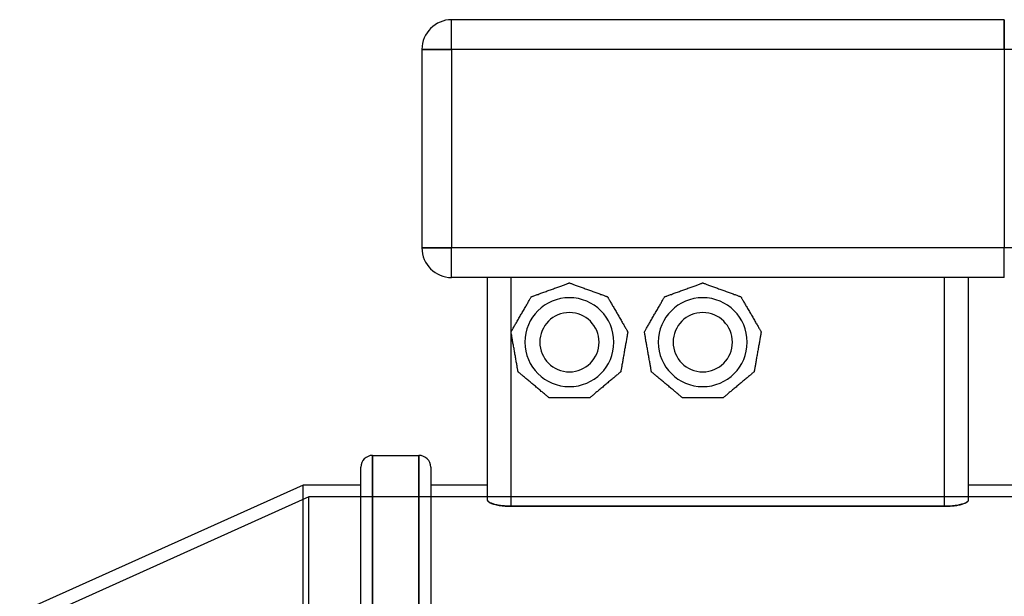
# Model space of a CAD drawing. Header units: millimetres. Extents: x -148 to 148, y -100 to 174.
# Tile 2 of 3: x -120 to 47, y 76 to 174. Entities that reach past the tile are written whole.
import ezdxf

# ---------------------------------------------------------------- set-up
doc = ezdxf.new("R2010")
doc.units = ezdxf.units.MM
doc.layers.add('HIDDEN', color=7, linetype='Continuous')
doc.layers.add('THICK', color=7, linetype='Continuous')

msp = doc.modelspace()

# ---------------------------------------------------------------- linework, layer by layer
at = {"layer": 'HIDDEN'}
for p, q in [((-46.63, 168.5), (-46.63, 173.5)), ((-46.63, 173.5), (-46.63, 173.5)), ((46.62, 168.5), (46.62, 173.5)), ((46.62, 173.5), (46.62, 173.5)), ((-46.63, 168.5), (-51.63, 168.5)), ((-51.63, 168.5), (-51.63, 168.5)), ((-46.63, 168.5), (-46.63, 135)), ((46.62, 168.5), (-46.63, 168.5)), ((46.62, 168.5), (46.62, 135)), ((51.62, 168.5), (46.62, 168.5)), ((-46.63, 135), (-51.63, 135)), ((-51.63, 135), (-51.63, 135)), ((46.62, 135), (-46.63, 135)), ((-46.63, 130), (-46.63, 135)), ((46.62, 130), (46.62, 135)), ((51.62, 135), (46.62, 135)), ((-46.63, 130), (-46.63, 130)), ((-40.56, 130), (-40.56, 130)), ((-36.56, 91.43), (-36.56, 130)), ((36.56, 91.43), (36.56, 130)), ((40.56, 130), (40.56, 130)), ((46.62, 130), (46.62, 130)), ((-26.75, 129.1), (-26.75, 129.1)), ((-26.75, 129.1), (-26.75, 129.1)), ((-4.25, 129.1), (-4.25, 129.1)), ((-4.25, 129.1), (-4.25, 129.1)), ((-33.18, 126.76), (-33.18, 126.76)), ((-33.18, 126.76), (-33.18, 126.76)), ((-20.32, 126.76), (-20.32, 126.76)), ((-20.32, 126.76), (-20.32, 126.76)), ((-10.68, 126.76), (-10.68, 126.76)), ((-10.68, 126.76), (-10.68, 126.76)), ((2.18, 126.76), (2.18, 126.76)), ((2.18, 126.76), (2.18, 126.76)), ((-36.6, 120.84), (-36.6, 120.84)), ((-36.6, 120.84), (-36.6, 120.84)), ((-16.9, 120.84), (-16.9, 120.84)), ((-16.9, 120.84), (-16.9, 120.84)), ((-14.1, 120.84), (-14.1, 120.84)), ((-14.1, 120.84), (-14.1, 120.84)), ((5.6, 120.84), (5.6, 120.84)), ((5.6, 120.84), (5.6, 120.84)), ((-35.41, 114.1), (-35.41, 114.1)), ((-35.41, 114.1), (-35.41, 114.1)), ((-18.09, 114.1), (-18.09, 114.1)), ((-18.09, 114.1), (-18.09, 114.1)), ((-12.91, 114.1), (-12.91, 114.1)), ((-12.91, 114.1), (-12.91, 114.1)), ((4.41, 114.1), (4.41, 114.1)), ((4.41, 114.1), (4.41, 114.1)), ((-30.17, 109.7), (-30.17, 109.7)), ((-30.17, 109.7), (-30.17, 109.7)), ((-23.33, 109.7), (-23.33, 109.7)), ((-23.33, 109.7), (-23.33, 109.7)), ((-7.67, 109.7), (-7.67, 109.7)), ((-7.67, 109.7), (-7.67, 109.7)), ((-0.83, 109.7), (-0.83, 109.7)), ((-0.83, 109.7), (-0.83, 109.7)), ((-59.95, 100), (-59.95, -100)), ((-52.15, 100), (-52.15, -100)), ((-71.7, 0), (-71.7, 95)), ((-70.7, 93), (-118.5, 71.5)), ((-70.7, 0), (-70.7, 93)), ((70.7, 93), (-70.7, 93)), ((-40.56, 92.46), (-40.55, 92.4)), ((-40.55, 92.4), (-40.53, 92.34)), ((-40.53, 92.34), (-40.49, 92.28)), ((-40.49, 92.28), (-40.43, 92.22)), ((-40.43, 92.22), (-40.36, 92.15)), ((-40.36, 92.15), (-40.26, 92.09)), ((-40.26, 92.09), (-40.16, 92.03)), ((-40.16, 92.03), (-40.03, 91.97)), ((-40.03, 91.97), (-39.9, 91.91)), ((-39.9, 91.91), (-39.74, 91.86)), ((-39.74, 91.86), (-39.58, 91.8)), ((-39.58, 91.8), (-39.41, 91.75)), ((-39.41, 91.75), (-39.23, 91.71)), ((-39.23, 91.71), (-39.03, 91.66)), ((-39.03, 91.66), (-38.82, 91.62)), ((-38.82, 91.62), (-38.59, 91.58)), ((-38.59, 91.58), (-38.36, 91.54)), ((-38.36, 91.54), (-38.11, 91.51)), ((-38.11, 91.51), (-37.86, 91.49)), ((-37.86, 91.49), (-37.6, 91.46)), ((-37.6, 91.46), (-37.34, 91.45)), ((-37.34, 91.45), (-37.08, 91.44)), ((-37.08, 91.44), (-36.82, 91.43)), ((-36.82, 91.43), (-36.56, 91.43)), ((-36.56, 91.43), (36.56, 91.43)), ((36.56, 91.43), (36.79, 91.43)), ((36.79, 91.43), (37.02, 91.43)), ((37.02, 91.43), (37.26, 91.44)), ((37.26, 91.44), (37.49, 91.46)), ((37.49, 91.46), (37.72, 91.47)), ((37.72, 91.47), (37.95, 91.5)), ((37.95, 91.5), (38.17, 91.52)), ((38.17, 91.52), (38.38, 91.55)), ((38.38, 91.55), (38.59, 91.58)), ((38.59, 91.58), (38.79, 91.61)), ((38.79, 91.61), (38.98, 91.65)), ((38.98, 91.65), (39.16, 91.69)), ((39.16, 91.69), (39.33, 91.73)), ((39.33, 91.73), (39.49, 91.78)), ((39.49, 91.78), (39.64, 91.82)), ((39.64, 91.82), (39.78, 91.87)), ((39.78, 91.87), (39.91, 91.92)), ((39.91, 91.92), (40.03, 91.97)), ((40.03, 91.97), (40.14, 92.02)), ((40.14, 92.02), (40.24, 92.08)), ((40.24, 92.08), (40.33, 92.13)), ((40.33, 92.13), (40.4, 92.19)), ((40.4, 92.19), (40.46, 92.24)), ((40.46, 92.24), (40.51, 92.3)), ((40.51, 92.3), (40.54, 92.36)), ((40.54, 92.36), (40.56, 92.41)), ((40.56, 92.41), (40.56, 92.46))]:
    msp.add_line(p, q, dxfattribs=at)
for centre, start, end in [((-26.75, 119.1), 0, 180), ((-4.25, 119.1), 0, 180), ((-26.75, 119.1), 180, 0), ((-4.25, 119.1), 180, 0)]:
    msp.add_arc(centre, 7.5, start, end, dxfattribs=at)
at = {"layer": 'THICK'}
for p, q in [((46.62, 173.5), (-46.63, 173.5)), ((-46.63, 168.5), (-46.63, 173.5)), ((46.62, 173.5), (46.62, 168.5)), ((-51.63, 168.5), (-46.63, 168.5)), ((-51.63, 168.5), (-51.63, 135)), ((46.62, 168.5), (-46.63, 168.5)), ((-46.63, 168.5), (-46.63, 135)), ((51.62, 168.5), (46.62, 168.5)), ((46.62, 168.5), (46.62, 135)), ((-51.63, 135), (-46.63, 135)), ((-46.63, 130), (-46.63, 135)), ((46.62, 135), (-46.63, 135)), ((51.62, 135), (46.62, 135)), ((46.62, 130), (46.62, 135)), ((46.62, 130), (-46.63, 130)), ((-40.56, 92.46), (-40.56, 130)), ((-36.56, 120.9), (-36.56, 130)), ((36.56, 91.43), (36.56, 130)), ((40.56, 92.46), (40.56, 130)), ((-30.14, 127.87), (-29.96, 127.93)), ((-29.96, 127.93), (-29.79, 127.99)), ((-29.79, 127.99), (-29.61, 128.06)), ((-29.61, 128.06), (-29.43, 128.12)), ((-29.43, 128.12), (-29.25, 128.19)), ((-29.25, 128.19), (-29.07, 128.26)), ((-29.07, 128.26), (-28.89, 128.32)), ((-28.89, 128.32), (-28.71, 128.39)), ((-28.71, 128.39), (-28.54, 128.45)), ((-28.54, 128.45), (-28.37, 128.51)), ((-28.37, 128.51), (-28.22, 128.57)), ((-28.22, 128.57), (-28.05, 128.63)), ((-28.05, 128.63), (-27.89, 128.69)), ((-27.89, 128.69), (-27.74, 128.74)), ((-27.74, 128.74), (-27.59, 128.79)), ((-27.59, 128.79), (-27.45, 128.84)), ((-27.45, 128.84), (-27.32, 128.89)), ((-27.32, 128.89), (-27.19, 128.94)), ((-27.19, 128.94), (-27.09, 128.98)), ((-27.09, 128.98), (-26.99, 129.01)), ((-26.99, 129.01), (-26.9, 129.04)), ((-26.9, 129.04), (-26.84, 129.07)), ((-26.84, 129.07), (-26.79, 129.09)), ((-26.79, 129.09), (-26.76, 129.1)), ((-26.76, 129.1), (-26.75, 129.1)), ((-26.75, 129.1), (-26.74, 129.1)), ((-26.74, 129.1), (-26.71, 129.09)), ((-26.71, 129.09), (-26.66, 129.07)), ((-26.66, 129.07), (-26.6, 129.04)), ((-26.6, 129.04), (-26.51, 129.01)), ((-26.51, 129.01), (-26.41, 128.98)), ((-26.41, 128.98), (-26.31, 128.94)), ((-26.31, 128.94), (-26.18, 128.89)), ((-26.18, 128.89), (-26.05, 128.84)), ((-26.05, 128.84), (-25.91, 128.79)), ((-25.91, 128.79), (-25.76, 128.74)), ((-25.76, 128.74), (-25.61, 128.69)), ((-25.61, 128.69), (-25.45, 128.63)), ((-25.45, 128.63), (-25.28, 128.57)), ((-25.28, 128.57), (-25.13, 128.51)), ((-25.13, 128.51), (-24.96, 128.45)), ((-24.96, 128.45), (-24.79, 128.39)), ((-24.79, 128.39), (-24.61, 128.32)), ((-24.61, 128.32), (-24.43, 128.26)), ((-24.43, 128.26), (-24.25, 128.19)), ((-24.25, 128.19), (-24.07, 128.12)), ((-24.07, 128.12), (-23.89, 128.06)), ((-23.89, 128.06), (-23.71, 127.99)), ((-23.71, 127.99), (-23.54, 127.93)), ((-23.54, 127.93), (-23.36, 127.87)), ((-7.64, 127.87), (-7.46, 127.93)), ((-7.46, 127.93), (-7.29, 127.99)), ((-7.29, 127.99), (-7.11, 128.06)), ((-7.11, 128.06), (-6.93, 128.12)), ((-6.93, 128.12), (-6.75, 128.19)), ((-6.75, 128.19), (-6.57, 128.26)), ((-6.57, 128.26), (-6.39, 128.32)), ((-6.39, 128.32), (-6.21, 128.39)), ((-6.21, 128.39), (-6.04, 128.45)), ((-6.04, 128.45), (-5.87, 128.51)), ((-5.87, 128.51), (-5.72, 128.57)), ((-5.72, 128.57), (-5.55, 128.63)), ((-5.55, 128.63), (-5.39, 128.69)), ((-5.39, 128.69), (-5.24, 128.74)), ((-5.24, 128.74), (-5.09, 128.79)), ((-5.09, 128.79), (-4.95, 128.84)), ((-4.95, 128.84), (-4.82, 128.89)), ((-4.82, 128.89), (-4.69, 128.94)), ((-4.69, 128.94), (-4.59, 128.98)), ((-4.59, 128.98), (-4.49, 129.01)), ((-4.49, 129.01), (-4.4, 129.04)), ((-4.4, 129.04), (-4.34, 129.07)), ((-4.34, 129.07), (-4.29, 129.09)), ((-4.29, 129.09), (-4.26, 129.1)), ((-4.26, 129.1), (-4.25, 129.1)), ((-4.25, 129.1), (-4.24, 129.1)), ((-4.24, 129.1), (-4.21, 129.09)), ((-4.21, 129.09), (-4.16, 129.07)), ((-4.16, 129.07), (-4.1, 129.04)), ((-4.1, 129.04), (-4.01, 129.01)), ((-4.01, 129.01), (-3.91, 128.98)), ((-3.91, 128.98), (-3.81, 128.94)), ((-3.81, 128.94), (-3.68, 128.89)), ((-3.68, 128.89), (-3.55, 128.84)), ((-3.55, 128.84), (-3.41, 128.79)), ((-3.41, 128.79), (-3.26, 128.74)), ((-3.26, 128.74), (-3.11, 128.69)), ((-3.11, 128.69), (-2.95, 128.63)), ((-2.95, 128.63), (-2.78, 128.57)), ((-2.78, 128.57), (-2.63, 128.51)), ((-2.63, 128.51), (-2.46, 128.45)), ((-2.46, 128.45), (-2.29, 128.39)), ((-2.29, 128.39), (-2.11, 128.32)), ((-2.11, 128.32), (-1.93, 128.26)), ((-1.93, 128.26), (-1.75, 128.19)), ((-1.75, 128.19), (-1.57, 128.12)), ((-1.57, 128.12), (-1.39, 128.06)), ((-1.39, 128.06), (-1.21, 127.99)), ((-1.21, 127.99), (-1.04, 127.93)), ((-1.04, 127.93), (-0.86, 127.87)), ((-33.48, 126.24), (-33.41, 126.35)), ((-33.41, 126.35), (-33.36, 126.45)), ((-33.36, 126.45), (-33.31, 126.54)), ((-33.31, 126.54), (-33.26, 126.62)), ((-33.26, 126.62), (-33.23, 126.68)), ((-33.23, 126.68), (-33.2, 126.72)), ((-33.2, 126.72), (-33.18, 126.75)), ((-33.18, 126.76), (-33.17, 126.76)), ((-33.18, 126.75), (-33.18, 126.76)), ((-33.17, 126.76), (-33.14, 126.78)), ((-33.14, 126.78), (-33.09, 126.79)), ((-33.09, 126.79), (-33.02, 126.82)), ((-33.02, 126.82), (-32.94, 126.85)), ((-32.94, 126.85), (-32.84, 126.88)), ((-32.84, 126.88), (-32.73, 126.92)), ((-32.73, 126.92), (-32.61, 126.97)), ((-32.61, 126.97), (-32.48, 127.02)), ((-32.48, 127.02), (-32.33, 127.07)), ((-32.33, 127.07), (-32.19, 127.12)), ((-32.19, 127.12), (-32.04, 127.17)), ((-32.04, 127.17), (-31.88, 127.23)), ((-31.88, 127.23), (-31.71, 127.29)), ((-31.71, 127.29), (-31.55, 127.35)), ((-31.55, 127.35), (-31.39, 127.41)), ((-31.39, 127.41), (-31.22, 127.47)), ((-31.22, 127.47), (-31.04, 127.54)), ((-31.04, 127.54), (-30.86, 127.6)), ((-30.86, 127.6), (-30.68, 127.67)), ((-30.68, 127.67), (-30.5, 127.74)), ((-30.5, 127.74), (-30.31, 127.8)), ((-30.31, 127.8), (-30.14, 127.87)), ((-23.36, 127.87), (-23.19, 127.8)), ((-23.19, 127.8), (-23, 127.74)), ((-23, 127.74), (-22.82, 127.67)), ((-22.82, 127.67), (-22.64, 127.6)), ((-22.64, 127.6), (-22.46, 127.54)), ((-22.46, 127.54), (-22.28, 127.47)), ((-22.28, 127.47), (-22.11, 127.41)), ((-22.11, 127.41), (-21.95, 127.35)), ((-21.95, 127.35), (-21.79, 127.29)), ((-21.79, 127.29), (-21.62, 127.23)), ((-21.62, 127.23), (-21.46, 127.17)), ((-21.46, 127.17), (-21.31, 127.12)), ((-21.31, 127.12), (-21.17, 127.07)), ((-21.17, 127.07), (-21.02, 127.02)), ((-21.02, 127.02), (-20.89, 126.97)), ((-20.89, 126.97), (-20.77, 126.92)), ((-20.77, 126.92), (-20.66, 126.88)), ((-20.66, 126.88), (-20.56, 126.85)), ((-20.56, 126.85), (-20.48, 126.82)), ((-20.48, 126.82), (-20.41, 126.79)), ((-20.41, 126.79), (-20.36, 126.78)), ((-20.36, 126.78), (-20.33, 126.76)), ((-20.33, 126.76), (-20.32, 126.76)), ((-20.32, 126.76), (-20.32, 126.75)), ((-20.32, 126.75), (-20.3, 126.72)), ((-20.3, 126.72), (-20.27, 126.68)), ((-20.27, 126.68), (-20.24, 126.62)), ((-20.24, 126.62), (-20.19, 126.54)), ((-20.19, 126.54), (-20.14, 126.45)), ((-20.14, 126.45), (-20.09, 126.35)), ((-20.09, 126.35), (-20.02, 126.24)), ((-10.98, 126.24), (-10.91, 126.35)), ((-10.91, 126.35), (-10.86, 126.45)), ((-10.86, 126.45), (-10.81, 126.54)), ((-10.81, 126.54), (-10.76, 126.62)), ((-10.76, 126.62), (-10.73, 126.68)), ((-10.73, 126.68), (-10.7, 126.72)), ((-10.7, 126.72), (-10.68, 126.75)), ((-10.68, 126.76), (-10.67, 126.76)), ((-10.68, 126.75), (-10.68, 126.76)), ((-10.67, 126.76), (-10.64, 126.78)), ((-10.64, 126.78), (-10.59, 126.79)), ((-10.59, 126.79), (-10.52, 126.82)), ((-10.52, 126.82), (-10.44, 126.85)), ((-10.44, 126.85), (-10.34, 126.88)), ((-10.34, 126.88), (-10.23, 126.92)), ((-10.23, 126.92), (-10.11, 126.97)), ((-10.11, 126.97), (-9.98, 127.02)), ((-9.98, 127.02), (-9.83, 127.07)), ((-9.83, 127.07), (-9.69, 127.12)), ((-9.69, 127.12), (-9.54, 127.17)), ((-9.54, 127.17), (-9.38, 127.23)), ((-9.38, 127.23), (-9.21, 127.29)), ((-9.21, 127.29), (-9.05, 127.35)), ((-9.05, 127.35), (-8.89, 127.41)), ((-8.89, 127.41), (-8.72, 127.47)), ((-8.72, 127.47), (-8.54, 127.54)), ((-8.54, 127.54), (-8.36, 127.6)), ((-8.36, 127.6), (-8.18, 127.67)), ((-8.18, 127.67), (-8, 127.74)), ((-8, 127.74), (-7.81, 127.8)), ((-7.81, 127.8), (-7.64, 127.87)), ((-0.86, 127.87), (-0.69, 127.8)), ((-0.69, 127.8), (-0.5, 127.74)), ((-0.5, 127.74), (-0.32, 127.67)), ((-0.32, 127.67), (-0.14, 127.6)), ((-0.14, 127.6), (0.04, 127.54)), ((0.04, 127.54), (0.22, 127.47)), ((0.22, 127.47), (0.39, 127.41)), ((0.39, 127.41), (0.55, 127.35)), ((0.55, 127.35), (0.71, 127.29)), ((0.71, 127.29), (0.88, 127.23)), ((0.88, 127.23), (1.04, 127.17)), ((1.04, 127.17), (1.19, 127.12)), ((1.19, 127.12), (1.33, 127.07)), ((1.33, 127.07), (1.48, 127.02)), ((1.48, 127.02), (1.61, 126.97)), ((1.61, 126.97), (1.73, 126.92)), ((1.73, 126.92), (1.84, 126.88)), ((1.84, 126.88), (1.94, 126.85)), ((1.94, 126.85), (2.02, 126.82)), ((2.02, 126.82), (2.09, 126.79)), ((2.09, 126.79), (2.14, 126.78)), ((2.14, 126.78), (2.17, 126.76)), ((2.17, 126.76), (2.18, 126.76)), ((2.18, 126.76), (2.18, 126.75)), ((2.18, 126.75), (2.2, 126.72)), ((2.2, 126.72), (2.23, 126.68)), ((2.23, 126.68), (2.26, 126.62)), ((2.26, 126.62), (2.31, 126.54)), ((2.31, 126.54), (2.36, 126.45)), ((2.36, 126.45), (2.41, 126.35)), ((2.41, 126.35), (2.48, 126.24)), ((-34.51, 124.46), (-34.41, 124.62)), ((-34.41, 124.62), (-34.32, 124.79)), ((-34.32, 124.79), (-34.22, 124.95)), ((-34.22, 124.95), (-34.13, 125.11)), ((-34.13, 125.11), (-34.04, 125.26)), ((-34.04, 125.26), (-33.96, 125.41)), ((-33.96, 125.41), (-33.87, 125.56)), ((-33.87, 125.56), (-33.78, 125.71)), ((-33.78, 125.71), (-33.7, 125.85)), ((-33.7, 125.85), (-33.63, 125.98)), ((-33.63, 125.98), (-33.55, 126.11)), ((-33.55, 126.11), (-33.48, 126.24)), ((-20.02, 126.24), (-19.95, 126.11)), ((-19.95, 126.11), (-19.87, 125.98)), ((-19.87, 125.98), (-19.8, 125.85)), ((-19.8, 125.85), (-19.72, 125.71)), ((-19.72, 125.71), (-19.63, 125.56)), ((-19.63, 125.56), (-19.54, 125.41)), ((-19.54, 125.41), (-19.46, 125.26)), ((-19.46, 125.26), (-19.37, 125.11)), ((-19.37, 125.11), (-19.28, 124.95)), ((-19.28, 124.95), (-19.18, 124.79)), ((-19.18, 124.79), (-19.09, 124.62)), ((-19.09, 124.62), (-18.99, 124.46)), ((-12.01, 124.46), (-11.91, 124.62)), ((-11.91, 124.62), (-11.82, 124.79)), ((-11.82, 124.79), (-11.72, 124.95)), ((-11.72, 124.95), (-11.63, 125.11)), ((-11.63, 125.11), (-11.54, 125.26)), ((-11.54, 125.26), (-11.46, 125.41)), ((-11.46, 125.41), (-11.37, 125.56)), ((-11.37, 125.56), (-11.28, 125.71)), ((-11.28, 125.71), (-11.2, 125.85)), ((-11.2, 125.85), (-11.13, 125.98)), ((-11.13, 125.98), (-11.05, 126.11)), ((-11.05, 126.11), (-10.98, 126.24)), ((2.48, 126.24), (2.55, 126.11)), ((2.55, 126.11), (2.63, 125.98)), ((2.63, 125.98), (2.7, 125.85)), ((2.7, 125.85), (2.78, 125.71)), ((2.78, 125.71), (2.87, 125.56)), ((2.87, 125.56), (2.96, 125.41)), ((2.96, 125.41), (3.04, 125.26)), ((3.04, 125.26), (3.13, 125.11)), ((3.13, 125.11), (3.22, 124.95)), ((3.22, 124.95), (3.32, 124.79)), ((3.32, 124.79), (3.41, 124.62)), ((3.41, 124.62), (3.51, 124.46)), ((-35.46, 122.81), (-35.36, 122.97)), ((-35.36, 122.97), (-35.27, 123.14)), ((-35.27, 123.14), (-35.17, 123.31)), ((-35.17, 123.31), (-35.07, 123.48)), ((-35.07, 123.48), (-34.98, 123.64)), ((-34.98, 123.64), (-34.89, 123.8)), ((-34.89, 123.8), (-34.8, 123.96)), ((-34.8, 123.96), (-34.7, 124.12)), ((-34.7, 124.12), (-34.61, 124.29)), ((-34.61, 124.29), (-34.51, 124.46)), ((-18.99, 124.46), (-18.89, 124.29)), ((-18.89, 124.29), (-18.8, 124.12)), ((-18.8, 124.12), (-18.7, 123.96)), ((-18.7, 123.96), (-18.61, 123.8)), ((-18.61, 123.8), (-18.52, 123.64)), ((-18.52, 123.64), (-18.43, 123.48)), ((-18.43, 123.48), (-18.33, 123.31)), ((-18.33, 123.31), (-18.23, 123.14)), ((-18.23, 123.14), (-18.14, 122.97)), ((-18.14, 122.97), (-18.04, 122.81)), ((-12.96, 122.81), (-12.86, 122.97)), ((-12.86, 122.97), (-12.77, 123.14)), ((-12.77, 123.14), (-12.67, 123.31)), ((-12.67, 123.31), (-12.57, 123.48)), ((-12.57, 123.48), (-12.48, 123.64)), ((-12.48, 123.64), (-12.39, 123.8)), ((-12.39, 123.8), (-12.3, 123.96)), ((-12.3, 123.96), (-12.2, 124.12)), ((-12.2, 124.12), (-12.11, 124.29)), ((-12.11, 124.29), (-12.01, 124.46)), ((3.51, 124.46), (3.61, 124.29)), ((3.61, 124.29), (3.7, 124.12)), ((3.7, 124.12), (3.8, 123.96)), ((3.8, 123.96), (3.89, 123.8)), ((3.89, 123.8), (3.98, 123.64)), ((3.98, 123.64), (4.07, 123.48)), ((4.07, 123.48), (4.17, 123.31)), ((4.17, 123.31), (4.27, 123.14)), ((4.27, 123.14), (4.36, 122.97)), ((4.36, 122.97), (4.46, 122.81)), ((-36.36, 121.25), (-36.3, 121.36)), ((-36.3, 121.36), (-36.22, 121.48)), ((-36.22, 121.48), (-36.15, 121.61)), ((-36.15, 121.61), (-36.07, 121.75)), ((-36.07, 121.75), (-35.99, 121.89)), ((-35.99, 121.89), (-35.91, 122.04)), ((-35.91, 122.04), (-35.82, 122.19)), ((-35.82, 122.19), (-35.73, 122.33)), ((-35.73, 122.33), (-35.65, 122.49)), ((-35.65, 122.49), (-35.55, 122.64)), ((-35.55, 122.64), (-35.46, 122.81)), ((-18.04, 122.81), (-17.95, 122.64)), ((-17.95, 122.64), (-17.85, 122.49)), ((-17.85, 122.49), (-17.77, 122.33)), ((-17.77, 122.33), (-17.68, 122.19)), ((-17.68, 122.19), (-17.59, 122.04)), ((-17.59, 122.04), (-17.51, 121.89)), ((-17.51, 121.89), (-17.43, 121.75)), ((-17.43, 121.75), (-17.35, 121.61)), ((-17.35, 121.61), (-17.28, 121.48)), ((-17.28, 121.48), (-17.2, 121.36)), ((-17.2, 121.36), (-17.14, 121.25)), ((-13.86, 121.25), (-13.8, 121.36)), ((-13.8, 121.36), (-13.72, 121.48)), ((-13.72, 121.48), (-13.65, 121.61)), ((-13.65, 121.61), (-13.57, 121.75)), ((-13.57, 121.75), (-13.49, 121.89)), ((-13.49, 121.89), (-13.41, 122.04)), ((-13.41, 122.04), (-13.32, 122.19)), ((-13.32, 122.19), (-13.23, 122.33)), ((-13.23, 122.33), (-13.15, 122.49)), ((-13.15, 122.49), (-13.05, 122.64)), ((-13.05, 122.64), (-12.96, 122.81)), ((4.46, 122.81), (4.55, 122.64)), ((4.55, 122.64), (4.65, 122.49)), ((4.65, 122.49), (4.73, 122.33)), ((4.73, 122.33), (4.82, 122.19)), ((4.82, 122.19), (4.91, 122.04)), ((4.91, 122.04), (4.99, 121.89)), ((4.99, 121.89), (5.07, 121.75)), ((5.07, 121.75), (5.15, 121.61)), ((5.15, 121.61), (5.22, 121.48)), ((5.22, 121.48), (5.3, 121.36)), ((5.3, 121.36), (5.36, 121.25)), ((-36.6, 120.84), (-36.59, 120.85)), ((-36.6, 120.83), (-36.6, 120.84)), ((-36.59, 120.79), (-36.6, 120.83)), ((-36.59, 120.85), (-36.58, 120.87)), ((-36.58, 120.74), (-36.59, 120.79)), ((-36.58, 120.87), (-36.55, 120.92)), ((-36.57, 120.67), (-36.58, 120.74)), ((-36.55, 120.58), (-36.57, 120.67)), ((-36.56, 91.43), (-36.56, 120.63)), ((-36.55, 120.92), (-36.52, 120.98)), ((-36.54, 120.48), (-36.55, 120.58)), ((-36.52, 120.37), (-36.54, 120.48)), ((-36.52, 120.98), (-36.47, 121.06)), ((-36.49, 120.24), (-36.52, 120.37)), ((-36.47, 120.1), (-36.49, 120.24)), ((-36.47, 121.06), (-36.42, 121.15)), ((-36.44, 119.95), (-36.47, 120.1)), ((-36.42, 119.8), (-36.44, 119.95)), ((-36.42, 121.15), (-36.36, 121.25)), ((-36.39, 119.64), (-36.42, 119.8)), ((-36.36, 119.47), (-36.39, 119.64)), ((-17.14, 121.25), (-17.08, 121.15)), ((-17.11, 119.64), (-17.14, 119.47)), ((-17.08, 119.8), (-17.11, 119.64)), ((-17.08, 121.15), (-17.03, 121.06)), ((-17.06, 119.95), (-17.08, 119.8)), ((-17.03, 120.1), (-17.06, 119.95)), ((-17.03, 121.06), (-16.98, 120.98)), ((-17.01, 120.24), (-17.03, 120.1)), ((-16.98, 120.37), (-17.01, 120.24)), ((-16.98, 120.98), (-16.95, 120.92)), ((-16.96, 120.48), (-16.98, 120.37)), ((-16.95, 120.58), (-16.96, 120.48)), ((-16.95, 120.92), (-16.92, 120.87)), ((-16.93, 120.67), (-16.95, 120.58)), ((-16.92, 120.74), (-16.93, 120.67)), ((-16.92, 120.87), (-16.91, 120.85)), ((-16.91, 120.79), (-16.92, 120.74)), ((-16.91, 120.85), (-16.9, 120.84)), ((-16.9, 120.83), (-16.91, 120.79)), ((-16.9, 120.84), (-16.9, 120.83)), ((-14.1, 120.84), (-14.09, 120.85)), ((-14.1, 120.83), (-14.1, 120.84)), ((-14.09, 120.79), (-14.1, 120.83)), ((-14.09, 120.85), (-14.08, 120.87)), ((-14.08, 120.74), (-14.09, 120.79)), ((-14.08, 120.87), (-14.05, 120.92)), ((-14.07, 120.67), (-14.08, 120.74)), ((-14.05, 120.58), (-14.07, 120.67)), ((-14.05, 120.92), (-14.02, 120.98)), ((-14.04, 120.48), (-14.05, 120.58)), ((-14.02, 120.37), (-14.04, 120.48)), ((-14.02, 120.98), (-13.97, 121.06)), ((-13.99, 120.24), (-14.02, 120.37)), ((-13.97, 120.1), (-13.99, 120.24)), ((-13.97, 121.06), (-13.92, 121.15)), ((-13.94, 119.95), (-13.97, 120.1)), ((-13.92, 119.8), (-13.94, 119.95)), ((-13.92, 121.15), (-13.86, 121.25)), ((-13.89, 119.64), (-13.92, 119.8)), ((-13.86, 119.47), (-13.89, 119.64)), ((5.36, 121.25), (5.42, 121.15)), ((5.39, 119.64), (5.36, 119.47)), ((5.42, 119.8), (5.39, 119.64)), ((5.42, 121.15), (5.47, 121.06)), ((5.44, 119.95), (5.42, 119.8)), ((5.47, 120.1), (5.44, 119.95)), ((5.47, 121.06), (5.52, 120.98)), ((5.49, 120.24), (5.47, 120.1)), ((5.52, 120.37), (5.49, 120.24)), ((5.52, 120.98), (5.55, 120.92)), ((5.54, 120.48), (5.52, 120.37)), ((5.55, 120.58), (5.54, 120.48)), ((5.55, 120.92), (5.58, 120.87)), ((5.57, 120.67), (5.55, 120.58)), ((5.58, 120.74), (5.57, 120.67)), ((5.58, 120.87), (5.59, 120.85)), ((5.59, 120.79), (5.58, 120.74)), ((5.59, 120.85), (5.6, 120.84)), ((5.6, 120.83), (5.59, 120.79)), ((5.6, 120.84), (5.6, 120.83)), ((-36.33, 119.3), (-36.36, 119.47)), ((-36.3, 119.13), (-36.33, 119.3)), ((-36.27, 118.96), (-36.3, 119.13)), ((-36.24, 118.78), (-36.27, 118.96)), ((-36.2, 118.6), (-36.24, 118.78)), ((-36.17, 118.41), (-36.2, 118.6)), ((-36.14, 118.22), (-36.17, 118.41)), ((-36.1, 118.02), (-36.14, 118.22)), ((-36.07, 117.84), (-36.1, 118.02)), ((-17.4, 118.02), (-17.43, 117.84)), ((-17.36, 118.22), (-17.4, 118.02)), ((-17.33, 118.41), (-17.36, 118.22)), ((-17.3, 118.6), (-17.33, 118.41)), ((-17.26, 118.78), (-17.3, 118.6)), ((-17.23, 118.96), (-17.26, 118.78)), ((-17.2, 119.13), (-17.23, 118.96)), ((-17.17, 119.3), (-17.2, 119.13)), ((-17.14, 119.47), (-17.17, 119.3)), ((-13.83, 119.3), (-13.86, 119.47)), ((-13.8, 119.13), (-13.83, 119.3)), ((-13.77, 118.96), (-13.8, 119.13)), ((-13.74, 118.78), (-13.77, 118.96)), ((-13.7, 118.6), (-13.74, 118.78)), ((-13.67, 118.41), (-13.7, 118.6)), ((-13.64, 118.22), (-13.67, 118.41)), ((-13.6, 118.02), (-13.64, 118.22)), ((-13.57, 117.84), (-13.6, 118.02)), ((5.1, 118.02), (5.07, 117.84)), ((5.14, 118.22), (5.1, 118.02)), ((5.17, 118.41), (5.14, 118.22)), ((5.2, 118.6), (5.17, 118.41)), ((5.24, 118.78), (5.2, 118.6)), ((5.27, 118.96), (5.24, 118.78)), ((5.3, 119.13), (5.27, 118.96)), ((5.33, 119.3), (5.3, 119.13)), ((5.36, 119.47), (5.33, 119.3)), ((-36.04, 117.65), (-36.07, 117.84)), ((-36, 117.47), (-36.04, 117.65)), ((-35.97, 117.29), (-36, 117.47)), ((-35.94, 117.1), (-35.97, 117.29)), ((-35.91, 116.91), (-35.94, 117.1)), ((-35.87, 116.72), (-35.91, 116.91)), ((-35.84, 116.53), (-35.87, 116.72)), ((-35.81, 116.34), (-35.84, 116.53)), ((-35.77, 116.16), (-35.81, 116.34)), ((-17.69, 116.34), (-17.73, 116.16)), ((-17.66, 116.53), (-17.69, 116.34)), ((-17.63, 116.72), (-17.66, 116.53)), ((-17.59, 116.91), (-17.63, 116.72)), ((-17.56, 117.1), (-17.59, 116.91)), ((-17.53, 117.29), (-17.56, 117.1)), ((-17.5, 117.47), (-17.53, 117.29)), ((-17.46, 117.65), (-17.5, 117.47)), ((-17.43, 117.84), (-17.46, 117.65)), ((-13.54, 117.65), (-13.57, 117.84)), ((-13.5, 117.47), (-13.54, 117.65)), ((-13.47, 117.29), (-13.5, 117.47)), ((-13.44, 117.1), (-13.47, 117.29)), ((-13.41, 116.91), (-13.44, 117.1)), ((-13.37, 116.72), (-13.41, 116.91)), ((-13.34, 116.53), (-13.37, 116.72)), ((-13.31, 116.34), (-13.34, 116.53)), ((-13.27, 116.16), (-13.31, 116.34)), ((4.81, 116.34), (4.77, 116.16)), ((4.84, 116.53), (4.81, 116.34)), ((4.87, 116.72), (4.84, 116.53)), ((4.91, 116.91), (4.87, 116.72)), ((4.94, 117.1), (4.91, 116.91)), ((4.97, 117.29), (4.94, 117.1)), ((5, 117.47), (4.97, 117.29)), ((5.04, 117.65), (5, 117.47)), ((5.07, 117.84), (5.04, 117.65)), ((-35.74, 115.98), (-35.77, 116.16)), ((-35.71, 115.8), (-35.74, 115.98)), ((-35.68, 115.64), (-35.71, 115.8)), ((-35.65, 115.46), (-35.68, 115.64)), ((-35.62, 115.29), (-35.65, 115.46)), ((-35.59, 115.13), (-35.62, 115.29)), ((-35.57, 114.98), (-35.59, 115.13)), ((-35.54, 114.84), (-35.57, 114.98)), ((-35.51, 114.69), (-35.54, 114.84)), ((-35.49, 114.57), (-35.51, 114.69)), ((-17.99, 114.69), (-18.01, 114.57)), ((-17.96, 114.84), (-17.99, 114.69)), ((-17.93, 114.98), (-17.96, 114.84)), ((-17.91, 115.13), (-17.93, 114.98)), ((-17.88, 115.29), (-17.91, 115.13)), ((-17.85, 115.46), (-17.88, 115.29)), ((-17.82, 115.64), (-17.85, 115.46)), ((-17.79, 115.8), (-17.82, 115.64)), ((-17.76, 115.98), (-17.79, 115.8)), ((-17.73, 116.16), (-17.76, 115.98)), ((-13.24, 115.98), (-13.27, 116.16)), ((-13.21, 115.8), (-13.24, 115.98)), ((-13.18, 115.64), (-13.21, 115.8)), ((-13.15, 115.46), (-13.18, 115.64)), ((-13.12, 115.29), (-13.15, 115.46)), ((-13.09, 115.13), (-13.12, 115.29)), ((-13.07, 114.98), (-13.09, 115.13)), ((-13.04, 114.84), (-13.07, 114.98)), ((-13.01, 114.69), (-13.04, 114.84)), ((-12.99, 114.57), (-13.01, 114.69)), ((4.51, 114.69), (4.49, 114.57)), ((4.54, 114.84), (4.51, 114.69)), ((4.57, 114.98), (4.54, 114.84)), ((4.59, 115.13), (4.57, 114.98)), ((4.62, 115.29), (4.59, 115.13)), ((4.65, 115.46), (4.62, 115.29)), ((4.68, 115.64), (4.65, 115.46)), ((4.71, 115.8), (4.68, 115.64)), ((4.74, 115.98), (4.71, 115.8)), ((4.77, 116.16), (4.74, 115.98)), ((-35.47, 114.45), (-35.49, 114.57)), ((-35.45, 114.35), (-35.47, 114.45)), ((-35.44, 114.26), (-35.45, 114.35)), ((-35.43, 114.19), (-35.44, 114.26)), ((-35.42, 114.14), (-35.43, 114.19)), ((-35.41, 114.11), (-35.42, 114.14)), ((-35.41, 114.1), (-35.41, 114.11)), ((-35.4, 114.09), (-35.41, 114.1)), ((-35.38, 114.07), (-35.4, 114.09)), ((-35.34, 114.04), (-35.38, 114.07)), ((-35.28, 113.99), (-35.34, 114.04)), ((-35.21, 113.94), (-35.28, 113.99)), ((-35.13, 113.87), (-35.21, 113.94)), ((-35.05, 113.8), (-35.13, 113.87)), ((-34.95, 113.71), (-35.05, 113.8)), ((-34.84, 113.62), (-34.95, 113.71)), ((-34.72, 113.52), (-34.84, 113.62)), ((-34.61, 113.43), (-34.72, 113.52)), ((-34.48, 113.32), (-34.61, 113.43)), ((-34.35, 113.21), (-34.48, 113.32)), ((-34.22, 113.1), (-34.35, 113.21)), ((-34.09, 112.99), (-34.22, 113.1)), ((-33.95, 112.88), (-34.09, 112.99)), ((-19.41, 112.99), (-19.55, 112.88)), ((-19.28, 113.1), (-19.41, 112.99)), ((-19.15, 113.21), (-19.28, 113.1)), ((-19.02, 113.32), (-19.15, 113.21)), ((-18.89, 113.43), (-19.02, 113.32)), ((-18.78, 113.52), (-18.89, 113.43)), ((-18.66, 113.62), (-18.78, 113.52)), ((-18.55, 113.71), (-18.66, 113.62)), ((-18.45, 113.8), (-18.55, 113.71)), ((-18.37, 113.87), (-18.45, 113.8)), ((-18.29, 113.94), (-18.37, 113.87)), ((-18.22, 113.99), (-18.29, 113.94)), ((-18.16, 114.04), (-18.22, 113.99)), ((-18.12, 114.07), (-18.16, 114.04)), ((-18.1, 114.09), (-18.12, 114.07)), ((-18.09, 114.1), (-18.1, 114.09)), ((-18.08, 114.14), (-18.09, 114.11)), ((-18.09, 114.11), (-18.09, 114.1)), ((-18.07, 114.19), (-18.08, 114.14)), ((-18.06, 114.26), (-18.07, 114.19)), ((-18.05, 114.35), (-18.06, 114.26)), ((-18.03, 114.45), (-18.05, 114.35)), ((-18.01, 114.57), (-18.03, 114.45)), ((-12.97, 114.45), (-12.99, 114.57)), ((-12.95, 114.35), (-12.97, 114.45)), ((-12.94, 114.26), (-12.95, 114.35)), ((-12.93, 114.19), (-12.94, 114.26)), ((-12.92, 114.14), (-12.93, 114.19)), ((-12.91, 114.11), (-12.92, 114.14)), ((-12.91, 114.1), (-12.91, 114.11)), ((-12.9, 114.09), (-12.91, 114.1)), ((-12.88, 114.07), (-12.9, 114.09)), ((-12.84, 114.04), (-12.88, 114.07)), ((-12.78, 113.99), (-12.84, 114.04)), ((-12.71, 113.94), (-12.78, 113.99)), ((-12.63, 113.87), (-12.71, 113.94)), ((-12.55, 113.8), (-12.63, 113.87)), ((-12.45, 113.71), (-12.55, 113.8)), ((-12.34, 113.62), (-12.45, 113.71)), ((-12.22, 113.52), (-12.34, 113.62)), ((-12.11, 113.43), (-12.22, 113.52)), ((-11.98, 113.32), (-12.11, 113.43)), ((-11.85, 113.21), (-11.98, 113.32)), ((-11.72, 113.1), (-11.85, 113.21)), ((-11.59, 112.99), (-11.72, 113.1)), ((-11.45, 112.88), (-11.59, 112.99)), ((3.09, 112.99), (2.95, 112.88)), ((3.22, 113.1), (3.09, 112.99)), ((3.35, 113.21), (3.22, 113.1)), ((3.48, 113.32), (3.35, 113.21)), ((3.61, 113.43), (3.48, 113.32)), ((3.72, 113.52), (3.61, 113.43)), ((3.84, 113.62), (3.72, 113.52)), ((3.95, 113.71), (3.84, 113.62)), ((4.05, 113.8), (3.95, 113.71)), ((4.13, 113.87), (4.05, 113.8)), ((4.21, 113.94), (4.13, 113.87)), ((4.28, 113.99), (4.21, 113.94)), ((4.34, 114.04), (4.28, 113.99)), ((4.38, 114.07), (4.34, 114.04)), ((4.4, 114.09), (4.38, 114.07)), ((4.41, 114.1), (4.4, 114.09)), ((4.42, 114.14), (4.41, 114.11)), ((4.41, 114.11), (4.41, 114.1)), ((4.43, 114.19), (4.42, 114.14)), ((4.44, 114.26), (4.43, 114.19)), ((4.45, 114.35), (4.44, 114.26)), ((4.47, 114.45), (4.45, 114.35)), ((4.49, 114.57), (4.47, 114.45)), ((-33.81, 112.76), (-33.95, 112.88)), ((-33.67, 112.64), (-33.81, 112.76)), ((-33.52, 112.51), (-33.67, 112.64)), ((-33.37, 112.39), (-33.52, 112.51)), ((-33.22, 112.26), (-33.37, 112.39)), ((-33.08, 112.14), (-33.22, 112.26)), ((-32.93, 112.02), (-33.08, 112.14)), ((-32.79, 111.9), (-32.93, 112.02)), ((-32.65, 111.78), (-32.79, 111.9)), ((-32.5, 111.66), (-32.65, 111.78)), ((-32.36, 111.54), (-32.5, 111.66)), ((-32.21, 111.41), (-32.36, 111.54)), ((-32.06, 111.29), (-32.21, 111.41)), ((-21.29, 111.41), (-21.44, 111.29)), ((-21.14, 111.54), (-21.29, 111.41)), ((-21, 111.66), (-21.14, 111.54)), ((-20.85, 111.78), (-21, 111.66)), ((-20.71, 111.9), (-20.85, 111.78)), ((-20.57, 112.02), (-20.71, 111.9)), ((-20.42, 112.14), (-20.57, 112.02)), ((-20.28, 112.26), (-20.42, 112.14)), ((-20.13, 112.39), (-20.28, 112.26)), ((-19.98, 112.51), (-20.13, 112.39)), ((-19.83, 112.64), (-19.98, 112.51)), ((-19.69, 112.76), (-19.83, 112.64)), ((-19.55, 112.88), (-19.69, 112.76)), ((-11.31, 112.76), (-11.45, 112.88)), ((-11.17, 112.64), (-11.31, 112.76)), ((-11.02, 112.51), (-11.17, 112.64)), ((-10.87, 112.39), (-11.02, 112.51)), ((-10.72, 112.26), (-10.87, 112.39)), ((-10.58, 112.14), (-10.72, 112.26)), ((-10.43, 112.02), (-10.58, 112.14)), ((-10.29, 111.9), (-10.43, 112.02)), ((-10.15, 111.78), (-10.29, 111.9)), ((-10, 111.66), (-10.15, 111.78)), ((-9.86, 111.54), (-10, 111.66)), ((-9.71, 111.41), (-9.86, 111.54)), ((-9.56, 111.29), (-9.71, 111.41)), ((1.21, 111.41), (1.06, 111.29)), ((1.36, 111.54), (1.21, 111.41)), ((1.5, 111.66), (1.36, 111.54)), ((1.65, 111.78), (1.5, 111.66)), ((1.79, 111.9), (1.65, 111.78)), ((1.93, 112.02), (1.79, 111.9)), ((2.08, 112.14), (1.93, 112.02)), ((2.22, 112.26), (2.08, 112.14)), ((2.37, 112.39), (2.22, 112.26)), ((2.52, 112.51), (2.37, 112.39)), ((2.67, 112.64), (2.52, 112.51)), ((2.81, 112.76), (2.67, 112.64)), ((2.95, 112.88), (2.81, 112.76)), ((-31.91, 111.17), (-32.06, 111.29)), ((-31.77, 111.04), (-31.91, 111.17)), ((-31.63, 110.93), (-31.77, 111.04)), ((-31.49, 110.81), (-31.63, 110.93)), ((-31.36, 110.71), (-31.49, 110.81)), ((-31.23, 110.59), (-31.36, 110.71)), ((-31.1, 110.48), (-31.23, 110.59)), ((-30.97, 110.38), (-31.1, 110.48)), ((-30.86, 110.28), (-30.97, 110.38)), ((-30.74, 110.18), (-30.86, 110.28)), ((-30.63, 110.09), (-30.74, 110.18)), ((-30.53, 110.01), (-30.63, 110.09)), ((-30.45, 109.93), (-30.53, 110.01)), ((-30.37, 109.87), (-30.45, 109.93)), ((-30.3, 109.81), (-30.37, 109.87)), ((-30.24, 109.76), (-30.3, 109.81)), ((-30.2, 109.73), (-30.24, 109.76)), ((-30.18, 109.71), (-30.2, 109.73)), ((-30.17, 109.7), (-30.18, 109.71)), ((-30.16, 109.7), (-30.17, 109.7)), ((-30.13, 109.7), (-30.16, 109.7)), ((-30.08, 109.7), (-30.13, 109.7)), ((-30.02, 109.7), (-30.08, 109.7)), ((-29.93, 109.7), (-30.02, 109.7)), ((-29.84, 109.7), (-29.93, 109.7)), ((-29.73, 109.7), (-29.84, 109.7)), ((-29.61, 109.7), (-29.73, 109.7)), ((-29.48, 109.7), (-29.61, 109.7)), ((-29.33, 109.7), (-29.48, 109.7)), ((-29.19, 109.7), (-29.33, 109.7)), ((-29.04, 109.7), (-29.19, 109.7)), ((-28.88, 109.7), (-29.04, 109.7)), ((-28.71, 109.7), (-28.88, 109.7)), ((-28.54, 109.7), (-28.71, 109.7)), ((-28.38, 109.7), (-28.54, 109.7)), ((-28.21, 109.7), (-28.38, 109.7)), ((-28.03, 109.7), (-28.21, 109.7)), ((-27.85, 109.7), (-28.03, 109.7)), ((-27.66, 109.7), (-27.85, 109.7)), ((-27.48, 109.7), (-27.66, 109.7)), ((-27.29, 109.7), (-27.48, 109.7)), ((-27.11, 109.7), (-27.29, 109.7)), ((-26.93, 109.7), (-27.11, 109.7)), ((-26.75, 109.7), (-26.93, 109.7)), ((-26.57, 109.7), (-26.75, 109.7)), ((-26.39, 109.7), (-26.57, 109.7)), ((-26.21, 109.7), (-26.39, 109.7)), ((-26.02, 109.7), (-26.21, 109.7)), ((-25.84, 109.7), (-26.02, 109.7)), ((-25.65, 109.7), (-25.84, 109.7)), ((-25.47, 109.7), (-25.65, 109.7)), ((-25.29, 109.7), (-25.47, 109.7)), ((-25.12, 109.7), (-25.29, 109.7)), ((-24.96, 109.7), (-25.12, 109.7)), ((-24.79, 109.7), (-24.96, 109.7)), ((-24.62, 109.7), (-24.79, 109.7)), ((-24.46, 109.7), (-24.62, 109.7)), ((-24.31, 109.7), (-24.46, 109.7)), ((-24.17, 109.7), (-24.31, 109.7)), ((-24.02, 109.7), (-24.17, 109.7)), ((-23.89, 109.7), (-24.02, 109.7)), ((-23.77, 109.7), (-23.89, 109.7)), ((-23.66, 109.7), (-23.77, 109.7)), ((-23.57, 109.7), (-23.66, 109.7)), ((-23.48, 109.7), (-23.57, 109.7)), ((-23.42, 109.7), (-23.48, 109.7)), ((-23.37, 109.7), (-23.42, 109.7)), ((-23.34, 109.7), (-23.37, 109.7)), ((-23.33, 109.7), (-23.34, 109.7)), ((-23.32, 109.71), (-23.33, 109.7)), ((-23.3, 109.73), (-23.32, 109.71)), ((-23.26, 109.76), (-23.3, 109.73)), ((-23.2, 109.81), (-23.26, 109.76)), ((-23.13, 109.87), (-23.2, 109.81)), ((-23.05, 109.93), (-23.13, 109.87)), ((-22.97, 110.01), (-23.05, 109.93)), ((-22.87, 110.09), (-22.97, 110.01)), ((-22.76, 110.18), (-22.87, 110.09)), ((-22.64, 110.28), (-22.76, 110.18)), ((-22.53, 110.38), (-22.64, 110.28)), ((-22.4, 110.48), (-22.53, 110.38)), ((-22.27, 110.59), (-22.4, 110.48)), ((-22.14, 110.71), (-22.27, 110.59)), ((-22.01, 110.81), (-22.14, 110.71)), ((-21.87, 110.93), (-22.01, 110.81)), ((-21.73, 111.04), (-21.87, 110.93)), ((-21.59, 111.17), (-21.73, 111.04)), ((-21.44, 111.29), (-21.59, 111.17)), ((-9.41, 111.17), (-9.56, 111.29)), ((-9.27, 111.04), (-9.41, 111.17)), ((-9.13, 110.93), (-9.27, 111.04)), ((-8.99, 110.81), (-9.13, 110.93)), ((-8.86, 110.71), (-8.99, 110.81)), ((-8.73, 110.59), (-8.86, 110.71)), ((-8.6, 110.48), (-8.73, 110.59)), ((-8.47, 110.38), (-8.6, 110.48)), ((-8.36, 110.28), (-8.47, 110.38)), ((-8.24, 110.18), (-8.36, 110.28)), ((-8.13, 110.09), (-8.24, 110.18)), ((-8.03, 110.01), (-8.13, 110.09)), ((-7.95, 109.93), (-8.03, 110.01)), ((-7.87, 109.87), (-7.95, 109.93)), ((-7.8, 109.81), (-7.87, 109.87)), ((-7.74, 109.76), (-7.8, 109.81)), ((-7.7, 109.73), (-7.74, 109.76)), ((-7.68, 109.71), (-7.7, 109.73)), ((-7.67, 109.7), (-7.68, 109.71)), ((-7.66, 109.7), (-7.67, 109.7)), ((-7.63, 109.7), (-7.66, 109.7)), ((-7.58, 109.7), (-7.63, 109.7)), ((-7.52, 109.7), (-7.58, 109.7)), ((-7.43, 109.7), (-7.52, 109.7)), ((-7.34, 109.7), (-7.43, 109.7)), ((-7.23, 109.7), (-7.34, 109.7)), ((-7.11, 109.7), (-7.23, 109.7)), ((-6.98, 109.7), (-7.11, 109.7)), ((-6.83, 109.7), (-6.98, 109.7)), ((-6.69, 109.7), (-6.83, 109.7)), ((-6.54, 109.7), (-6.69, 109.7)), ((-6.38, 109.7), (-6.54, 109.7)), ((-6.21, 109.7), (-6.38, 109.7)), ((-6.04, 109.7), (-6.21, 109.7)), ((-5.88, 109.7), (-6.04, 109.7)), ((-5.71, 109.7), (-5.88, 109.7)), ((-5.53, 109.7), (-5.71, 109.7)), ((-5.35, 109.7), (-5.53, 109.7)), ((-5.16, 109.7), (-5.35, 109.7)), ((-4.98, 109.7), (-5.16, 109.7)), ((-4.79, 109.7), (-4.98, 109.7)), ((-4.61, 109.7), (-4.79, 109.7)), ((-4.43, 109.7), (-4.61, 109.7)), ((-4.25, 109.7), (-4.43, 109.7)), ((-4.07, 109.7), (-4.25, 109.7)), ((-3.89, 109.7), (-4.07, 109.7)), ((-3.71, 109.7), (-3.89, 109.7)), ((-3.52, 109.7), (-3.71, 109.7)), ((-3.34, 109.7), (-3.52, 109.7)), ((-3.15, 109.7), (-3.34, 109.7)), ((-2.97, 109.7), (-3.15, 109.7)), ((-2.79, 109.7), (-2.97, 109.7)), ((-2.62, 109.7), (-2.79, 109.7)), ((-2.46, 109.7), (-2.62, 109.7)), ((-2.29, 109.7), (-2.46, 109.7)), ((-2.12, 109.7), (-2.29, 109.7)), ((-1.96, 109.7), (-2.12, 109.7)), ((-1.81, 109.7), (-1.96, 109.7)), ((-1.67, 109.7), (-1.81, 109.7)), ((-1.52, 109.7), (-1.67, 109.7)), ((-1.39, 109.7), (-1.52, 109.7)), ((-1.27, 109.7), (-1.39, 109.7)), ((-1.16, 109.7), (-1.27, 109.7)), ((-1.07, 109.7), (-1.16, 109.7)), ((-0.98, 109.7), (-1.07, 109.7)), ((-0.92, 109.7), (-0.98, 109.7)), ((-0.87, 109.7), (-0.92, 109.7)), ((-0.84, 109.7), (-0.87, 109.7)), ((-0.83, 109.7), (-0.84, 109.7)), ((-0.82, 109.71), (-0.83, 109.7)), ((-0.8, 109.73), (-0.82, 109.71)), ((-0.76, 109.76), (-0.8, 109.73)), ((-0.7, 109.81), (-0.76, 109.76)), ((-0.63, 109.87), (-0.7, 109.81)), ((-0.55, 109.93), (-0.63, 109.87)), ((-0.47, 110.01), (-0.55, 109.93)), ((-0.37, 110.09), (-0.47, 110.01)), ((-0.26, 110.18), (-0.37, 110.09)), ((-0.14, 110.28), (-0.26, 110.18)), ((-0.03, 110.38), (-0.14, 110.28)), ((0.1, 110.48), (-0.03, 110.38)), ((0.23, 110.59), (0.1, 110.48)), ((0.36, 110.71), (0.23, 110.59)), ((0.49, 110.81), (0.36, 110.71)), ((0.63, 110.93), (0.49, 110.81)), ((0.77, 111.04), (0.63, 110.93)), ((0.91, 111.17), (0.77, 111.04)), ((1.06, 111.29), (0.91, 111.17)), ((-59.95, 100), (-52.15, 100)), ((-59.95, 65), (-59.95, 100)), ((-52.15, 65), (-52.15, 100)), ((-61.95, 65), (-61.95, 98)), ((-50.15, 98), (-50.15, 65)), ((-71.7, 95), (-119.5, 73.5)), ((-71.7, 63.65), (-71.7, 95)), ((-61.95, 95), (-71.7, 95)), ((-40.56, 95), (-50.15, 95)), ((50.15, 95), (40.56, 95)), ((-40.56, 92.41), (-40.56, 92.46)), ((-40.54, 92.36), (-40.56, 92.41)), ((-40.51, 92.3), (-40.54, 92.36)), ((-40.46, 92.24), (-40.51, 92.3)), ((-40.4, 92.19), (-40.46, 92.24)), ((-40.33, 92.13), (-40.4, 92.19)), ((-40.24, 92.08), (-40.33, 92.13)), ((-40.14, 92.02), (-40.24, 92.08)), ((-40.03, 91.97), (-40.14, 92.02)), ((-39.91, 91.92), (-40.03, 91.97)), ((-39.78, 91.87), (-39.91, 91.92)), ((-39.64, 91.82), (-39.78, 91.87)), ((-39.49, 91.78), (-39.64, 91.82)), ((-39.33, 91.73), (-39.49, 91.78)), ((-39.16, 91.69), (-39.33, 91.73)), ((-38.98, 91.65), (-39.16, 91.69)), ((-38.79, 91.61), (-38.98, 91.65)), ((-38.59, 91.58), (-38.79, 91.61)), ((-38.38, 91.55), (-38.59, 91.58)), ((-38.17, 91.52), (-38.38, 91.55)), ((-37.95, 91.5), (-38.17, 91.52)), ((-37.72, 91.47), (-37.95, 91.5)), ((-37.49, 91.46), (-37.72, 91.47)), ((-37.26, 91.44), (-37.49, 91.46)), ((-37.02, 91.43), (-37.26, 91.44)), ((-36.79, 91.43), (-37.02, 91.43)), ((-36.56, 91.43), (-36.79, 91.43)), ((36.56, 91.43), (-36.56, 91.43)), ((36.82, 91.43), (36.56, 91.43)), ((37.08, 91.44), (36.82, 91.43)), ((37.34, 91.45), (37.08, 91.44)), ((37.6, 91.46), (37.34, 91.45)), ((37.86, 91.49), (37.6, 91.46)), ((38.11, 91.51), (37.86, 91.49)), ((38.36, 91.54), (38.11, 91.51)), ((38.59, 91.58), (38.36, 91.54)), ((38.82, 91.62), (38.59, 91.58)), ((39.03, 91.66), (38.82, 91.62)), ((39.23, 91.71), (39.03, 91.66)), ((39.41, 91.75), (39.23, 91.71)), ((39.58, 91.8), (39.41, 91.75)), ((39.74, 91.86), (39.58, 91.8)), ((39.9, 91.91), (39.74, 91.86)), ((40.03, 91.97), (39.9, 91.91)), ((40.16, 92.03), (40.03, 91.97)), ((40.26, 92.09), (40.16, 92.03)), ((40.36, 92.15), (40.26, 92.09)), ((40.43, 92.22), (40.36, 92.15)), ((40.49, 92.28), (40.43, 92.22)), ((40.53, 92.34), (40.49, 92.28)), ((40.55, 92.4), (40.53, 92.34)), ((40.56, 92.46), (40.55, 92.4))]:
    msp.add_line(p, q, dxfattribs=at)
for centre, radius, start, end in [((-46.63, 168.5), 5, 90, 180), ((-46.63, 135), 5, 180, 270), ((-26.75, 119.1), 5, 90, 180), ((-26.75, 119.1), 5, 270, 90), ((-4.25, 119.1), 5, 90, 180), ((-4.25, 119.1), 5, 270, 90), ((-26.75, 119.1), 5, 180, 270), ((-4.25, 119.1), 5, 180, 270), ((-59.95, 98), 2, 90, 180), ((-52.15, 98), 2, 0, 90)]:
    msp.add_arc(centre, radius, start, end, dxfattribs=at)

doc.saveas('drawing.dxf')
